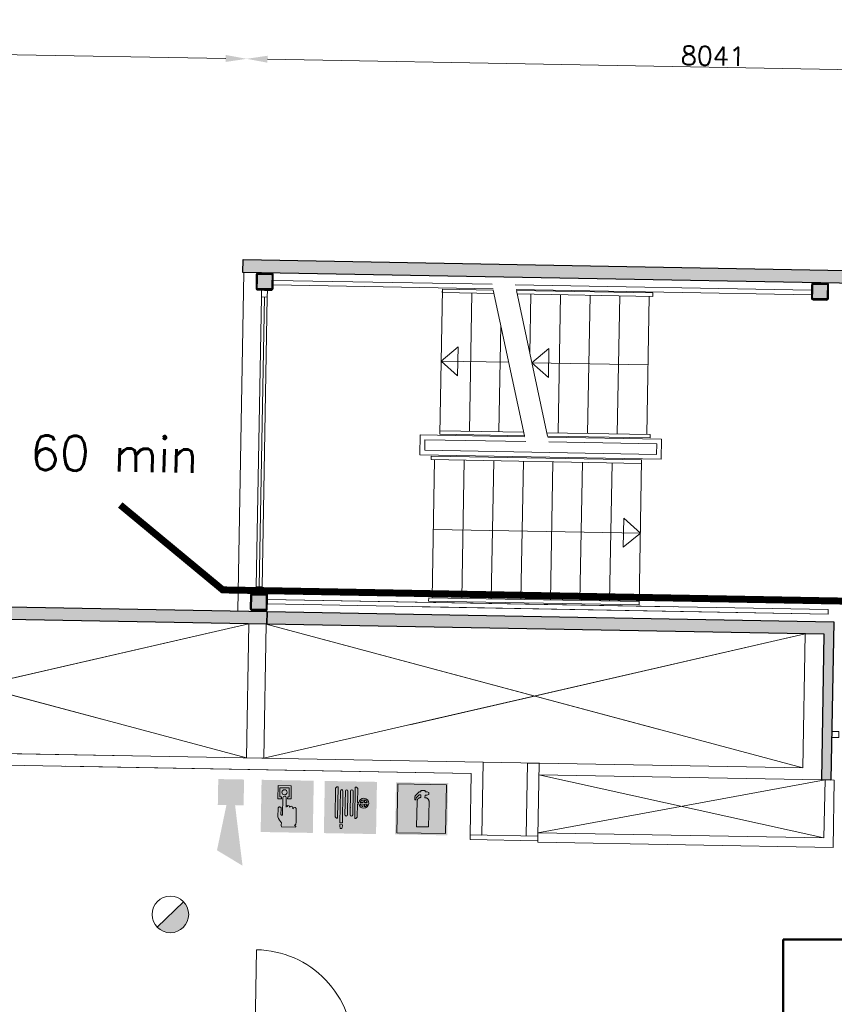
# Model space of a CAD drawing. Header units: millimetres. Extents: x -13022 to 1371524, y -38729 to 632593.
# Tile 138 of 256: x 827805 to 834830, y 14607 to 23094. Entities that reach past the tile are written whole.
import ezdxf

# ---------------------------------------------------------------- set-up
doc = ezdxf.new("R2010")
doc.units = ezdxf.units.MM
doc.header["$LTSCALE"] = 35
doc.set_wipeout_variables(frame=1)
doc.linetypes.add('AI9-LType1', pattern=[1.69333, 0.846665, -0.846665])
doc.linetypes.add('DASHED', pattern=[200, 100, -100])
for name, color, linetype, lineweight in [('A LIJN 4', 4, 'Continuous', 50), ('A OPMER', 10, 'Continuous', 50), ('Al65----_beveiliging-inst', 92, 'Continuous', 9), ('B95 tekst', 7, 'Continuous', 25), ('brandveiligheid voorzieningen', 10, 'Continuous', 9)]:
    doc.layers.add(name, color=color, linetype=linetype, lineweight=lineweight)
for name, color, linetype in [('LAYER102', 1, 'Continuous'), ('LAYER111', 7, 'Continuous'), ('LAYER24', 7, 'Continuous'), ('LAYER28', 7, 'Continuous'), ('LAYER30', 7, 'Continuous'), ('LAYER31', 7, 'Continuous')]:
    doc.layers.add(name, color=color, linetype=linetype)
doc.styles.add('Algemeen', font='simplex.shx', dxfattribs={"height": 2.5})
doc.styles.get("Standard").update_dxf_attribs({"font": 'simplex.shx'})
doc.dimstyles.new('~R----C~', dxfattribs={"dimtxt": 162, "dimasz": 180, "dimexe": 0.18, "dimexo": 0.0625, "dimgap": 16.2, "dimtad": 1, "dimdec": 0, "dimzin": 0, "dimdsep": 46, "dimtxsty": 'Standard', "dimcen": 0.09, "dimse1": 1, "dimse2": 1, "dimclrd": 7, "dimadec": 0, "dimazin": 0, "dimtfac": 1, "dimtdec": 4, "dimtmove": 0, "dimatfit": 3, "dimfxl": 1, "dimtolj": 1, "dimtzin": 0, "dimlwd": 13, "dimarcsym": 0})
pattern_1 = [(43.96863251, (521764.3542, 56868.8046), (-0.20827933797, 0.21591600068), []), (43.96863251, (521764.35802, 56869.0167), (-0.20827933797, 0.21591600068), [])]

# ---------------------------------------------------------------- blocks, each defined once
blk = doc.blocks.new('*D120')
at = {"layer": 'Defpoints', "color": 0, "linetype": 'Continuous', "transparency": 16777216}
for p in [(829762, 22756.4), (829730.9, 21026.1), (815269.4, 18256.7)]:
    blk.add_point(p, dxfattribs=at)
at = {"layer": 'LAYER102', "color": 7, "linetype": 'Continuous', "lineweight": 13, "transparency": 16777216}
blk.add_line((815535, 23012.5), (829582.1, 22759.6), dxfattribs=at)
at = {"layer": 'LAYER102', "color": 7, "linetype": 'Continuous', "transparency": 16777216}
for points in [[(815535.6, 23042.5), (815534.5, 22982.5), (815355.1, 23015.7)], [(829582.6, 22789.6), (829581.5, 22729.6), (829762, 22756.4)]]:
    blk.add_solid(points, dxfattribs=at)
at = {"layer": 'LAYER102', "color": 0, "linetype": 'Continuous', "transparency": 16777216, "insert": (822560.3, 22983.3), "char_height": 162, "attachment_point": 5, "rotation": 358.96863}
blk.add_mtext('\\A1;14409', dxfattribs=at)
blk = doc.blocks.new('*D121')
at = {"layer": 'Defpoints', "color": 0, "linetype": 'Continuous', "transparency": 16777216}
for p in [(837801.9, 22611.6), (829730.9, 21026.1), (837770.8, 20881.3)]:
    blk.add_point(p, dxfattribs=at)
at = {"layer": 'LAYER102', "color": 7, "linetype": 'Continuous', "lineweight": 13, "transparency": 16777216}
blk.add_line((829942, 22753.1), (837622, 22614.9), dxfattribs=at)
at = {"layer": 'LAYER102', "color": 7, "linetype": 'Continuous', "transparency": 16777216}
for points in [[(829942.6, 22783.1), (829941.5, 22723.2), (829762, 22756.4)], [(837622.5, 22644.9), (837621.4, 22584.9), (837801.9, 22611.6)]]:
    blk.add_solid(points, dxfattribs=at)
at = {"layer": 'LAYER102', "color": 0, "linetype": 'Continuous', "transparency": 16777216, "insert": (833783.7, 22781.2), "char_height": 162, "attachment_point": 5, "rotation": 358.96863}
blk.add_mtext('\\A1;8041', dxfattribs=at)
blk = doc.blocks.new('*D126')
at = {"layer": 'Defpoints', "color": 0, "linetype": 'Continuous', "transparency": 16777216}
for p in [(811682, 21351), (829730.9, 21026.1), (815269.4, 18256.7)]:
    blk.add_point(p, dxfattribs=at)
at = {"layer": 'LAYER102', "color": 7, "linetype": 'Continuous', "lineweight": 13, "transparency": 16777216}
blk.add_line((811630.7, 18502.2), (811678.8, 21171), dxfattribs=at)
at = {"layer": 'LAYER102', "color": 7, "linetype": 'Continuous', "transparency": 16777216}
for points in [[(811648.8, 21171.6), (811708.8, 21170.5), (811682, 21351)], [(811600.7, 18502.8), (811660.7, 18501.7), (811627.5, 18322.3)]]:
    blk.add_solid(points, dxfattribs=at)
at = {"layer": 'LAYER102', "color": 0, "linetype": 'Continuous', "transparency": 16777216, "insert": (811557.6, 19838.4), "char_height": 162, "attachment_point": 5, "rotation": 88.96863}
blk.add_mtext('\\A1;3029', dxfattribs=at)
blk = doc.blocks.new('Brandmelder')
at = {"layer": 'brandveiligheid voorzieningen'}
blk.add_hatch(color=256, dxfattribs=at).paths.add_polyline_path([(76.62, -89.8, 0.198912), (75.85, -87.94), (72.13, -91.66, 0.668179)])
blk.add_line((72.13, -91.66), (75.85, -87.94), dxfattribs=at)
blk.add_circle((73.99, -89.8), 2.63, dxfattribs=at)
blk = doc.blocks.new('Signaalgever (akoestisch)')
at = {"layer": 'Al65----_beveiliging-inst', "color": 10, "linetype": 'Continuous'}
for points in [[(3.71, 0), (3.71, 3.71), (0, 0), (0, 3.71)], [(10.23, 0), (12.38, 3.71), (3.71, 1.24), (3.71, 2.48)]]:
    blk.add_solid(points, dxfattribs=at)
blk = doc.blocks.new('Handbrandblusser')
at = {"ltscale": 0.1}
h = blk.add_hatch(color=10, dxfattribs=at)
h.paths.add_polyline_path([(15.59, 7.19), (8.59, 7.19), (8.59, 0.19), (15.59, 0.19)])
h.paths.add_polyline_path([(11.41, 1.1), (13.13, 1.1), (13.13, 4.76), (13.13, 4.79), (13.12, 4.84), (13.11, 4.88), (13.09, 4.95), (13.06, 5), (13.03, 5.06), (12.99, 5.11), (12.95, 5.14), (12.92, 5.17), (12.85, 5.21), (12.8, 5.24), (12.76, 5.26), (12.7, 5.28), (12.64, 5.29), (12.6, 5.29), (12.54, 5.29), (12.54, 5.67), (12.81, 5.67), (13.08, 5.75), (13.08, 6.04), (12.82, 6.12), (12.54, 6.12), (12.54, 6.32), (11.94, 6.32), (11.94, 6.13), (11.75, 6.13), (11.72, 6.12), (11.68, 6.1), (11.64, 6.08), (11.59, 6.04), (11.53, 5.96), (11.44, 5.86), (11.31, 5.71), (11.15, 5.54), (11.13, 5.49), (11.11, 5.46), (11.1, 5.42), (11.09, 5.39), (11.09, 5.35), (11.08, 5.32), (11.08, 5.28), (11.08, 5.25), (11.07, 5.18), (11.07, 5.13), (11.07, 5.07), (11.07, 4.98), (11.24, 4.98), (11.26, 5.23), (11.71, 5.7), (11.94, 5.7), (11.94, 5.31), (11.92, 5.3), (11.89, 5.3), (11.85, 5.3), (11.81, 5.28), (11.76, 5.27), (11.72, 5.25), (11.69, 5.24), (11.66, 5.22), (11.63, 5.2), (11.6, 5.17), (11.58, 5.15), (11.56, 5.13), (11.53, 5.11), (11.51, 5.08), (11.5, 5.06), (11.49, 5.04), (11.47, 5.02), (11.46, 4.99), (11.45, 4.97), (11.44, 4.94), (11.43, 4.91), (11.42, 4.88), (11.41, 4.84), (11.41, 4.8), (11.41, 4.77)], flags=16)
at = {"layer": 'brandveiligheid voorzieningen', "ltscale": 0.1, "true_color": 0xffffff}
blk.add_hatch(color=7, dxfattribs=at).paths.add_polyline_path([(13.13, 4.76), (13.13, 4.79), (13.12, 4.84), (13.11, 4.88), (13.09, 4.95), (13.06, 5), (13.03, 5.06), (12.99, 5.11), (12.95, 5.14), (12.92, 5.17), (12.85, 5.21), (12.8, 5.24), (12.76, 5.26), (12.7, 5.28), (12.64, 5.29), (12.6, 5.29), (12.54, 5.29), (12.54, 5.67), (12.81, 5.67), (13.08, 5.75), (13.08, 6.04), (12.82, 6.12), (12.54, 6.12), (12.54, 6.32), (11.94, 6.32), (11.94, 6.13), (11.75, 6.13), (11.72, 6.12), (11.68, 6.1), (11.64, 6.08), (11.59, 6.04), (11.53, 5.96), (11.44, 5.86), (11.31, 5.71), (11.15, 5.54), (11.13, 5.49), (11.11, 5.46), (11.1, 5.42), (11.09, 5.39), (11.09, 5.35), (11.08, 5.32), (11.08, 5.28), (11.08, 5.25), (11.07, 5.18), (11.07, 5.13), (11.07, 5.07), (11.07, 4.98), (11.24, 4.98), (11.26, 5.23), (11.71, 5.7), (11.94, 5.7), (11.94, 5.31), (11.92, 5.3), (11.89, 5.3), (11.85, 5.3), (11.81, 5.28), (11.76, 5.27), (11.72, 5.25), (11.69, 5.24), (11.66, 5.22), (11.63, 5.2), (11.6, 5.17), (11.58, 5.15), (11.56, 5.13), (11.53, 5.11), (11.51, 5.08), (11.5, 5.06), (11.49, 5.04), (11.47, 5.02), (11.46, 4.99), (11.45, 4.97), (11.44, 4.94), (11.43, 4.91), (11.42, 4.88), (11.41, 4.84), (11.41, 4.8), (11.41, 4.77), (11.41, 1.1), (13.13, 1.1)])
at = {"color": 10, "lineweight": 5, "ltscale": 0.1}
blk.add_lwpolyline([(11.41, 1.1), (11.41, 4.77), (11.41, 4.8), (11.41, 4.84), (11.42, 4.88), (11.43, 4.91), (11.44, 4.94), (11.45, 4.97), (11.46, 4.99), (11.47, 5.02), (11.49, 5.04), (11.5, 5.06), (11.51, 5.08), (11.53, 5.11), (11.56, 5.13), (11.58, 5.15), (11.6, 5.17), (11.63, 5.2), (11.66, 5.22), (11.69, 5.24), (11.72, 5.25), (11.76, 5.27), (11.81, 5.28), (11.85, 5.3), (11.89, 5.3), (11.92, 5.3), (11.94, 5.31), (11.94, 5.7), (11.71, 5.7), (11.26, 5.23), (11.24, 4.98), (11.07, 4.98), (11.07, 5.07), (11.07, 5.13), (11.07, 5.18), (11.08, 5.25), (11.08, 5.28), (11.08, 5.32), (11.09, 5.35), (11.09, 5.39), (11.1, 5.42), (11.11, 5.46), (11.13, 5.49), (11.15, 5.54), (11.31, 5.71), (11.44, 5.86), (11.53, 5.96), (11.59, 6.04), (11.64, 6.08), (11.68, 6.1), (11.72, 6.12), (11.75, 6.13), (11.94, 6.13), (11.94, 6.32), (12.54, 6.32), (12.54, 6.12), (12.82, 6.12), (13.08, 6.04), (13.08, 5.75), (12.81, 5.67), (12.54, 5.67), (12.54, 5.29), (12.6, 5.29), (12.64, 5.29), (12.7, 5.28), (12.76, 5.26), (12.8, 5.24), (12.85, 5.21), (12.92, 5.17), (12.95, 5.14), (12.99, 5.11), (13.03, 5.06), (13.06, 5), (13.09, 4.95), (13.11, 4.88), (13.12, 4.84), (13.13, 4.79), (13.13, 4.76), (13.13, 1.1), (11.41, 1.1)], dxfattribs=at)
at = {"layer": 'Al65----_beveiliging-inst', "color": 7, "true_color": 0xffffff}
blk.add_solid([(8.34, -0.06), (15.84, -0.06), (8.34, 7.44), (15.84, 7.44)], dxfattribs=at)
at = {"layer": 'brandveiligheid voorzieningen', "color": 10, "ltscale": 0.1}
blk.add_lwpolyline([(8.59, 0.19), (15.59, 0.19), (15.59, 7.19), (8.59, 7.19)], close=True, dxfattribs=at)
blk = doc.blocks.new('Brandslanghaspel')
at = {"layer": 'brandveiligheid voorzieningen', "true_color": 0xffffff}
h = blk.add_hatch(color=7, dxfattribs=at)
h.paths.add_polyline_path([(-1.8131, 2.183), (-1.9809, 2.183), (-2.1753, 2.364), (-2.1753, 6.484), (-1.9926, 6.664), (-1.8131, 6.664)])
edge = h.paths.add_edge_path()
edge.add_arc((0.1717, 6.0972), 0.1929, 92.01096, 177.98904)
edge.add_line((-0.0211, 6.104), (-0.0214, 6.104))
edge.add_line((-0.0214, 6.104), (-0.0214, 2.702))
edge.add_line((-0.0214, 2.702), (-0.0211, 2.702))
edge.add_arc((0.1723, 2.7114), 0.1936, 182.797634, 267.821774)
edge.add_arc((0.1573, 2.7114), 0.1935, 272.254329, 357.218746)
edge.add_line((0.3506, 2.702), (0.3515, 2.702))
edge.add_line((0.3515, 2.702), (0.3515, 6.104))
edge.add_line((0.3515, 6.104), (0.3506, 6.104))
edge.add_arc((0.1577, 6.0971), 0.193, 2.044103, 87.86341)
edge = h.paths.add_edge_path()
edge.add_arc((-0.5787, 6.0971), 0.1931, 92.060571, 177.939429)
edge.add_line((-0.7716, 6.104), (-0.772, 6.104))
edge.add_line((-0.772, 6.104), (-0.772, 2.702))
edge.add_line((-0.772, 2.702), (-0.7716, 2.702))
edge.add_arc((-0.5779, 2.7118), 0.194, 182.897198, 267.72221)
edge.add_arc((-0.5933, 2.7119), 0.194, 272.272353, 357.077445)
edge.add_line((-0.3995, 2.702), (-0.3992, 2.702))
edge.add_line((-0.3992, 2.702), (-0.3992, 6.104))
edge.add_line((-0.3992, 6.104), (-0.3995, 6.104))
edge.add_arc((-0.5926, 6.0969), 0.1933, 2.115671, 87.915125)
edge = h.paths.add_edge_path()
edge.add_arc((-1.2963, 6.0968), 0.1933, 91.999029, 177.877887)
edge.add_line((-1.4894, 6.104), (-1.4894, 1.535))
edge.add_line((-1.4894, 1.535), (-1.1166, 1.535))
edge.add_line((-1.1166, 1.535), (-1.1166, 6.104))
edge.add_line((-1.1166, 6.104), (-1.1173, 6.104))
edge.add_arc((-1.3103, 6.097), 0.1931, 2.063956, 87.843556)
h.paths.add_polyline_path([(-1.1151, 1.102), (-1.1833, 0.701), (-1.4224, 0.701), (-1.4903, 1.105), (-1.4903, 1.263), (-1.1151, 1.263)])
edge = h.paths.add_edge_path()
edge.add_line((1.0007, 4.4891), (1.0007, 6.484))
edge.add_line((1.0007, 6.484), (0.8176, 6.664))
edge.add_line((0.8176, 6.664), (0.6385, 6.664))
edge.add_line((0.6385, 6.664), (0.6385, 2.183))
edge.add_line((0.6385, 2.183), (0.8062, 2.183))
edge.add_line((0.8062, 2.183), (1.0007, 2.364))
edge.add_line((1.0007, 2.364), (1.0007, 4.285))
edge.add_line((1.0007, 4.285), (1.2228, 4.285))
edge.add_arc((1.8866, 4.3396), 0.666, 184.705084, 271.930478)
edge.add_arc((1.8807, 4.4237), 0.7502, 272.163802, 357.883832)
edge.add_arc((1.8818, 4.3683), 0.7492, 2.116162, 87.915616)
edge.add_arc((1.9315, 4.3762), 0.7412, 91.743139, 171.242832)
edge.add_arc((1.0182, -221.511), 226, 89.954163, 90.004437)
edge = h.paths.add_edge_path(flags=16)
edge.add_line((1.8026, 4.285), (1.8026, 3.9))
edge.add_arc((1.921, 4.4072), 0.5208, 193.569519, 256.860438, ccw=False)
edge.add_line((1.4147, 4.285), (1.8026, 4.285))
edge = h.paths.add_edge_path(flags=16)
edge.add_line((1.8026, 4.891), (1.8026, 4.489))
edge.add_line((1.8026, 4.489), (1.4112, 4.489))
edge.add_arc((1.9212, 4.384), 0.5207, 103.167599, 168.363278, ccw=False)
edge = h.paths.add_edge_path(flags=16)
edge.add_arc((1.8987, 4.3853), 0.5189, 11.524706, 78.048247)
edge.add_line((2.0062, 4.893), (2.0062, 4.489))
edge.add_line((2.0062, 4.489), (2.4072, 4.489))
edge = h.paths.add_edge_path(flags=16)
edge.add_arc((1.8971, 4.4077), 0.5212, 282.079218, 346.387144)
edge.add_line((2.4037, 4.285), (2.0062, 4.285))
edge.add_line((2.0062, 4.285), (2.0062, 3.898))
at = {"layer": 'Al65----_beveiliging-inst', "color": 7, "true_color": 0xffffff}
blk.add_solid([(-3.75, 0), (3.75, 0), (-3.75, 7.5), (3.75, 7.5)], dxfattribs=at)
blk.add_solid([(-3.75, 0), (3.75, 0), (-3.75, 7.5), (3.75, 7.5)], dxfattribs=at)
at = {"layer": 'Al65----_beveiliging-inst', "color": 10}
blk.add_solid([(-3.5, 0.25), (3.5, 0.25), (-3.5, 7.25), (3.5, 7.25)], dxfattribs=at)
at = {"layer": 'brandveiligheid voorzieningen', "color": 7, "true_color": 0xffffff}
for points in [[(-2.1753, 6.484), (-1.9926, 6.664)], [(-2.1753, 2.364), (-2.1753, 6.484)], [(-1.9926, 6.664), (-1.8131, 6.664)], [(-1.8131, 6.664), (-1.8131, 2.183)], [(-1.4894, 6.104), (-1.4894, 1.535)], [(-1.1166, 6.104), (-1.1173, 6.104)], [(-1.1166, 1.535), (-1.1166, 6.104)], [(-0.7716, 6.104), (-0.772, 6.104)], [(-0.772, 6.104), (-0.772, 2.702)], [(-0.3992, 6.104), (-0.3995, 6.104)], [(-0.3992, 2.702), (-0.3992, 6.104)], [(-0.0211, 6.104), (-0.0214, 6.104)], [(-0.0214, 6.104), (-0.0214, 2.702)], [(0.3515, 6.104), (0.3506, 6.104)], [(0.3515, 2.702), (0.3515, 6.104)], [(0.8176, 6.664), (0.6385, 6.664)], [(0.6385, 6.664), (0.6385, 2.183)], [(1.0007, 6.484), (0.8176, 6.664)], [(1.0007, 4.4891), (1.0007, 6.484)], [(1.0007, 2.364), (1.0007, 4.285)], [(1.0007, 4.285), (1.2228, 4.285)], [(1.8026, 4.489), (1.4112, 4.489)], [(1.4147, 4.285), (1.8026, 4.285)], [(1.8026, 4.891), (1.8026, 4.489)], [(1.8026, 4.285), (1.8026, 3.9)], [(2.0062, 4.489), (2.0062, 4.893)], [(2.4072, 4.489), (2.0062, 4.489)], [(2.0062, 3.898), (2.0062, 4.285)], [(2.0062, 4.285), (2.4037, 4.285)], [(-1.9809, 2.183), (-2.1753, 2.364)], [(-1.8131, 2.183), (-1.9809, 2.183)], [(-1.4894, 1.535), (-1.1166, 1.535)], [(-0.772, 2.702), (-0.7716, 2.702)], [(-0.3995, 2.702), (-0.3992, 2.702)], [(-0.0214, 2.702), (-0.0211, 2.702)], [(0.3506, 2.702), (0.3515, 2.702)], [(0.6385, 2.183), (0.8062, 2.183)], [(0.8062, 2.183), (1.0007, 2.364)], [(-1.4903, 1.105), (-1.4903, 1.263)], [(-1.4903, 1.263), (-1.1151, 1.263)], [(-1.4224, 0.701), (-1.4903, 1.105)], [(-1.1833, 0.701), (-1.4224, 0.701)], [(-1.1151, 1.102), (-1.1833, 0.701)], [(-1.1151, 1.263), (-1.1151, 1.102)]]:
    blk.add_lwpolyline(points, dxfattribs=at)
for points in [[(-1.303, 6.29, 0.3933), (-1.4894, 6.104)], [(-1.1173, 6.104, 0.3928), (-1.303, 6.29)], [(-0.5856, 6.29, 0.3933), (-0.7716, 6.104)], [(-0.3995, 6.104, 0.3929), (-0.5856, 6.29)], [(0.1649, 6.29, 0.3938), (-0.0211, 6.104)], [(0.3506, 6.104, 0.393), (0.1649, 6.29)], [(1.199, 4.489, 0.00021936), (1.0007, 4.4891)], [(1.909, 5.117, 0.3615), (1.199, 4.489)], [(1.2228, 4.285, 0.4001), (1.909, 3.674)], [(1.4112, 4.489, -0.2924), (1.8026, 4.891)], [(1.8026, 3.9, -0.2834), (1.4147, 4.285)], [(2.6304, 4.396, 0.3929), (1.909, 5.117)], [(1.909, 3.674, 0.3925), (2.6304, 4.396)], [(2.0062, 4.893, -0.2987), (2.4072, 4.489)], [(2.4037, 4.285, -0.2882), (2.0062, 3.898)], [(-0.7716, 2.702, 0.388), (-0.5856, 2.518)], [(-0.5856, 2.518, 0.3879), (-0.3995, 2.702)], [(-0.0211, 2.702, 0.389), (0.1649, 2.518)], [(0.1649, 2.518, 0.3887), (0.3506, 2.702)]]:
    blk.add_lwpolyline(points, format="xyb", dxfattribs=at)
blk.add_point((0, 3.75), dxfattribs=at)
blk = doc.blocks.new('Handbrandmelder')
at = {"layer": 'brandveiligheid voorzieningen', "true_color": 0xffffff}
h = blk.add_hatch(color=7, dxfattribs=at)
h.paths.add_polyline_path([(-1.3623, 6.704), (-1.3623, 4.818), (-0.8616, 4.818), (-0.8616, 5.105), (-1.0867, 5.105), (-1.0867, 6.416), (0.2412, 6.416), (0.2412, 5.105), (0.0423, 5.105), (0.0423, 4.818), (0.5292, 4.818), (0.5292, 6.704)])
edge = h.paths.add_edge_path()
edge.add_line((-0.7744, 0.795), (1.2172, 0.795))
edge.add_arc((1.1848, 0.9151), 0.1244, 285.097845, 344.573813)
edge.add_arc((1.1955, 0.8747), 0.1095, 3.814851, 78.556999)
edge.add_arc((1.2155, 1.0811), 0.0991, 186.406081, 271.011898, ccw=False)
edge.add_arc((0.8951, 1.4295), 0.4225, 301.679206, 358.707701)
edge.add_line((1.3175, 1.42), (1.3175, 3.356))
edge.add_arc((1.0815, 3.3696), 0.2364, 356.700991, 450.505791)
edge.add_arc((1.0751, 3.3423), 0.2637, 89.061593, 168.70314)
edge.add_line((0.8165, 3.394), (0.8165, 3.518))
edge.add_arc((0.5556, 3.5071), 0.2611, 2.39047, 87.792584)
edge.add_arc((0.5705, 3.5064), 0.2616, 91.041001, 151.564737)
edge.add_line((0.3404, 3.631), (0.3404, 3.643))
edge.add_arc((0.0798, 3.6324), 0.2608, 2.337798, 87.799547)
edge.add_arc((0.0991, 3.6332), 0.26, 92.052962, 177.832561)
edge.add_line((-0.1607, 3.643), (-0.1607, 4.967))
edge.add_arc((-0.411, 4.968), 0.2503, 359.76141, 447.144807)
edge.add_arc((-0.3888, 4.9577), 0.2605, 92.124608, 177.943914)
edge.add_line((-0.6492, 4.967), (-0.6492, 2.557))
edge.add_arc((-0.7221, 2.5577), 0.0729, 299.050174, 359.424387, ccw=False)
edge.add_line((-0.6867, 2.494), (-0.7618, 2.457))
edge.add_line((-0.7618, 2.457), (-0.7868, 2.457))
edge.add_line((-0.7868, 2.457), (-0.8745, 2.569))
edge.add_line((-0.8745, 2.569), (-0.8745, 3.419))
edge.add_arc((-1.0861, 3.4433), 0.213, 353.435435, 446.970057)
edge.add_arc((-1.078, 3.4209), 0.2351, 89.220046, 180.466534)
edge.add_line((-1.3131, 3.419), (-1.3131, 2.282))
edge.add_line((-1.3131, 2.282), (-1.3131, 2.219))
edge.add_arc((0.9801, 3.0528), 2.4401, 199.980806, 224.025181)
edge.add_arc((-28.5646, 4.7292), 27.994, 352.668719, 353.081248, ccw=False)
edge.add_arc((-0.073, 1.0253), 0.7382, 169.723152, 198.178085)
edge = h.paths.add_edge_path(flags=17)
edge.add_arc((-0.4353, 5.7799), 0.3921, 271.833261, 357.970029)
edge.add_arc((-0.4345, 5.7425), 0.3917, 3.443844, 88.288775)
edge.add_arc((-0.4184, 5.7498), 0.3842, 90.654144, 177.583048)
edge.add_arc((-0.4087, 5.7816), 0.3939, 182.273303, 267.953611)
at = {"layer": 'Al65----_beveiliging-inst', "color": 7, "true_color": 0xffffff}
blk.add_solid([(-3.75, 0), (3.75, 0), (-3.75, 7.5), (3.75, 7.5)], dxfattribs=at)
at = {"layer": 'Al65----_beveiliging-inst', "color": 10}
blk.add_solid([(-3.5, 0.25), (3.5, 0.25), (-3.5, 7.25), (3.5, 7.25)], dxfattribs=at)
at = {"layer": 'brandveiligheid voorzieningen', "color": 7, "true_color": 0xffffff}
for points in [[(-1.3623, 6.704), (-1.3623, 4.818)], [(0.5292, 6.704), (-1.3623, 6.704)], [(-1.0867, 5.105), (-1.0867, 6.416)], [(-1.0867, 6.416), (0.2412, 6.416)], [(0.2412, 6.416), (0.2412, 5.105)], [(0.5292, 4.818), (0.5292, 6.704)], [(-1.3623, 4.818), (-0.8616, 4.818)], [(-0.8616, 5.105), (-1.0867, 5.105)], [(-0.8616, 4.818), (-0.8616, 5.105)], [(-0.6492, 4.967), (-0.6492, 2.557)], [(-0.1607, 3.643), (-0.1607, 4.967)], [(0.2412, 5.105), (0.0423, 5.105)], [(0.0423, 5.105), (0.0423, 4.818)], [(0.0423, 4.818), (0.5292, 4.818)], [(-1.3131, 3.419), (-1.3131, 2.282)], [(-0.8745, 2.569), (-0.8745, 3.419)], [(0.3404, 3.631), (0.3404, 3.643)], [(0.8165, 3.394), (0.8165, 3.518)], [(1.3175, 1.42), (1.3175, 3.356)], [(-1.3131, 2.282), (-1.3131, 2.219)], [(-0.7868, 2.457), (-0.8745, 2.569)], [(-0.7618, 2.457), (-0.7868, 2.457)], [(-0.6867, 2.494), (-0.7618, 2.457)], [(-0.7744, 0.795), (1.2172, 0.795)]]:
    blk.add_lwpolyline(points, dxfattribs=at)
for points in [[(-0.8023, 5.766, -0.3986), (-0.4228, 6.134)], [(-0.4228, 5.388, -0.3923), (-0.8023, 5.766)], [(-0.4228, 6.134, -0.3881), (-0.0435, 5.766)], [(-0.0435, 5.766, -0.3946), (-0.4228, 5.388)], [(-0.3985, 5.218, 0.393), (-0.6492, 4.967)], [(-0.1607, 4.967, 0.4009), (-0.3985, 5.218)], [(-1.0748, 3.656, 0.4206), (-1.3131, 3.419)], [(-0.8745, 3.419, 0.4324), (-1.0748, 3.656)], [(0.0898, 3.893, 0.3928), (-0.1607, 3.643)], [(0.3404, 3.643, 0.3912), (0.0898, 3.893)], [(0.5657, 3.768, 0.2704), (0.3404, 3.631)], [(0.8165, 3.518, 0.3909), (0.5657, 3.768)], [(1.0794, 3.606, 0.3622), (0.8165, 3.394)], [(1.3175, 3.356, 0.4338), (1.0794, 3.606)], [(-1.3131, 2.219, 0.1053), (-0.7744, 1.357)], [(-0.6492, 2.557, -0.2697), (-0.6867, 2.494)], [(1.117, 1.07, 0.2541), (1.3175, 1.42)], [(-0.7994, 1.157, 0.1248), (-0.7744, 0.795)], [(-0.7744, 1.357, -0.0018), (-0.7994, 1.157)], [(1.2172, 0.982, -0.3869), (1.117, 1.07)], [(1.3047, 0.882, 0.3382), (1.2172, 0.982)], [(1.2172, 0.795, 0.2655), (1.3047, 0.882)]]:
    blk.add_lwpolyline(points, format="xyb", dxfattribs=at)
blk.add_point((0, 3.75), dxfattribs=at)

msp = doc.modelspace()

# ---------------------------------------------------------------- hatches: boundary and pattern name
at = {"layer": 'LAYER111', "linetype": 'Continuous', "lineweight": 5}
for points in [[(829858.583, 20774.733, -0.4147285), (829853.674, 20779.822), (829855.762, 20895.803, -0.41387036), (829860.851, 20900.713), (829976.832, 20898.625, -0.41347007), (829981.741, 20893.535), (829979.653, 20777.554, -0.41392758), (829974.564, 20772.645)], [(834647.824, 20689.49, -0.4147285), (834642.915, 20694.58), (834645.003, 20810.561, -0.41387036), (834650.092, 20815.47), (834766.073, 20813.382, -0.41347007), (834770.983, 20808.293), (834768.895, 20692.312, -0.41392758), (834763.806, 20687.402)], [(829808.831, 18011.189, -0.4147285), (829803.922, 18016.278), (829806.01, 18132.259, -0.41387036), (829811.099, 18137.168), (829927.081, 18135.08, -0.41347007), (829931.99, 18129.991), (829929.902, 18014.01, -0.41392758), (829924.813, 18009.101)]]:
    msp.add_hatch(color=254, dxfattribs=at).paths.add_polyline_path(points, flags=0)

# ---------------------------------------------------------------- linework, layer by layer
at = {"layer": 'A LIJN 4', "ltscale": 0.1}
msp.add_lwpolyline([(834390.228, 15166.314), (836522.388, 15166.314), (836522.388, 14301.322), (834390.228, 14301.322)], close=True, dxfattribs=at)
at = {"layer": 'LAYER24', "color": 7, "linetype": 'Continuous', "lineweight": 18}
for points in [[(831450.018, 20770.72), (831427.526, 19521.36)], [(831895.416, 20733.259), (831449.488, 20741.287), (831450.018, 20770.72), (831889.072, 20762.815)], [(831704.436, 20736.103), (831683.014, 19546.171)], [(832095.384, 20729.659), (833264.194, 20708.617), (833264.724, 20738.034), (832089.04, 20759.2)], [(832214.365, 20727.517), (832205.185, 20217.619)], [(832469.323, 20722.927), (832447.901, 19532.995)], [(832724.271, 20717.736), (832702.849, 19527.804)], [(832979.23, 20713.169), (832957.808, 19523.237)], [(833234.189, 20708.579), (833212.767, 19518.647)], [(831954.469, 20457.87), (831937.973, 19541.581)], [(831581.599, 20024.011), (831438.873, 20151.601), (831586.099, 20273.971), (831581.599, 20024.011)], [(832365.097, 20009.906), (832222.371, 20137.496), (832369.597, 20259.866), (832365.097, 20009.906)], [(831438.873, 20151.601), (832022.403, 20141.096)], [(832222.371, 20137.496), (833223.583, 20119.472)], [(832158.096, 19508.207), (831427.526, 19521.36), (831428.056, 19550.792), (832151.752, 19537.764)], [(832358.063, 19504.607), (833242.232, 19488.69), (833242.762, 19518.107), (832351.719, 19534.148)], [(833168.807, 19299.059), (831354.101, 19331.731), (831353.572, 19302.313), (833168.278, 19269.642)], [(831362.145, 18111.839), (831383.567, 19301.772)], [(831617.104, 18107.249), (831638.526, 19297.182)], [(831872.063, 18102.683), (831893.485, 19292.615)], [(832127.021, 18098.093), (832148.443, 19288.025)], [(832381.98, 18093.48), (832403.402, 19283.412)], [(832636.939, 18088.913), (832658.361, 19278.845)], [(832891.897, 18084.323), (832913.319, 19274.255)], [(833146.316, 18049.715), (833168.807, 19299.059)], [(833014.735, 18796.407), (833157.461, 18668.817), (833010.235, 18546.448), (833014.735, 18796.407)], [(833157.461, 18668.817), (831372.688, 18700.948)], [(833146.845, 18079.132), (831332.139, 18111.801), (831331.61, 18082.384), (833146.316, 18049.715)]]:
    msp.add_lwpolyline(points, dxfattribs=at)
at = {"layer": 'LAYER24', "color": 7, "linetype": 'DASHED', "lineweight": 18}
for points in [[(831450.018, 20770.72), (831427.526, 19521.36)], [(831895.416, 20733.259), (831449.488, 20741.287), (831450.018, 20770.72), (831889.072, 20762.815)], [(831704.436, 20736.103), (831683.014, 19546.171)], [(832095.384, 20729.659), (833264.194, 20708.617), (833264.724, 20738.034), (832089.04, 20759.2)], [(832214.365, 20727.517), (832205.185, 20217.619)], [(832469.323, 20722.927), (832447.901, 19532.995)], [(832724.271, 20717.736), (832702.849, 19527.804)], [(832979.23, 20713.169), (832957.808, 19523.237)], [(833234.189, 20708.579), (833212.767, 19518.647)], [(831954.469, 20457.87), (831937.973, 19541.581)], [(832158.096, 19508.207), (831427.526, 19521.36), (831428.056, 19550.792), (832151.752, 19537.764)], [(832358.063, 19504.607), (833242.232, 19488.69), (833242.762, 19518.107), (832351.719, 19534.148)], [(833168.807, 19299.059), (831354.101, 19331.731), (831353.572, 19302.313), (833168.278, 19269.642)], [(831362.145, 18111.839), (831383.567, 19301.772)], [(831617.104, 18107.249), (831638.526, 19297.182)], [(831872.063, 18102.683), (831893.485, 19292.615)], [(832127.021, 18098.093), (832148.443, 19288.025)], [(832381.98, 18093.48), (832403.402, 19283.412)], [(832636.939, 18088.913), (832658.361, 19278.845)], [(832891.897, 18084.323), (832913.319, 19274.255)], [(833146.316, 18049.715), (833168.807, 19299.059)], [(833146.845, 18079.132), (831332.139, 18111.801), (831331.61, 18082.384), (833146.316, 18049.715)]]:
    msp.add_lwpolyline(points, dxfattribs=at)
at = {"layer": 'LAYER24', "color": 7, "linetype": 'DASHED', "lineweight": 13}
for points in [[(832158.096, 19508.207), (831889.072, 20762.815)], [(832358.063, 19504.607), (832089.04, 20759.2)]]:
    msp.add_lwpolyline(points, dxfattribs=at)
at = {"layer": 'LAYER28', "color": 7, "linetype": 'Continuous', "lineweight": 18}
for points in [[(829686.559, 17997.153), (829739.105, 20915.914)], [(832360.195, 19494.567), (833339.537, 19476.937), (833336.46, 19306.042), (831256.797, 19343.482), (831259.874, 19514.376), (832160.228, 19498.167)], [(832368.661, 19454.408), (833298.823, 19437.663), (833297.187, 19346.756), (831297.511, 19382.755), (831299.147, 19473.663), (832168.694, 19458.008)], [(831801.315, 16693.72), (834558.994, 16644.121), (834579.783, 17798.903)]]:
    msp.add_lwpolyline(points, dxfattribs=at)
at = {"layer": 'LAYER28', "color": 7, "linetype": 'DASHED', "lineweight": 18}
for points in [[(829686.559, 17997.153), (829739.105, 20915.914)], [(832360.195, 19494.567), (833339.537, 19476.937), (833336.46, 19306.042), (831256.797, 19343.482), (831259.874, 19514.376), (832160.228, 19498.167)], [(832368.661, 19454.408), (833298.823, 19437.663), (833297.187, 19346.756), (831297.511, 19382.755), (831299.147, 19473.663), (832168.694, 19458.008)]]:
    msp.add_lwpolyline(points, dxfattribs=at)
at = {"layer": 'LAYER28', "color": 7, "linetype": 'Continuous', "lineweight": 25}
for points in [[(829989.652, 20777.374), (829991.739, 20893.355, 0.41421358), (829977.012, 20908.623), (829861.031, 20910.711, 0.41421358), (829845.763, 20895.983), (829843.675, 20780.002, 0.41421358), (829858.403, 20764.735), (829974.384, 20762.647, 0.41421358), (829989.652, 20777.374)], [(829989.652, 20777.374), (829991.739, 20893.355, 0.41421358), (829977.012, 20908.623), (829861.031, 20910.711, 0.41421358), (829845.763, 20895.983), (829843.675, 20780.002, 0.41421358), (829858.403, 20764.735), (829974.384, 20762.647, 0.41421358), (829989.652, 20777.374)], [(834778.893, 20692.132), (834780.981, 20808.113, 0.41421358), (834766.253, 20823.38), (834650.272, 20825.468, 0.41421358), (834635.005, 20810.741), (834632.917, 20694.76, 0.41421358), (834647.644, 20679.492), (834763.626, 20677.404, 0.41421358), (834778.893, 20692.132)], [(834778.893, 20692.132), (834780.981, 20808.113, 0.41421358), (834766.253, 20823.38), (834650.272, 20825.468, 0.41421358), (834635.005, 20810.741), (834632.917, 20694.76, 0.41421358), (834647.644, 20679.492), (834763.626, 20677.404, 0.41421358), (834778.893, 20692.132)], [(829939.9, 18013.83), (829941.988, 18129.811, 0.41421358), (829927.261, 18145.079), (829811.279, 18147.167, 0.41421358), (829796.012, 18132.439), (829793.924, 18016.458, 0.41421358), (829808.651, 18001.19), (829924.633, 17999.102, 0.41421358), (829939.9, 18013.83)], [(829939.9, 18013.83), (829941.988, 18129.811, 0.41421358), (829927.261, 18145.079), (829811.279, 18147.167, 0.41421358), (829796.012, 18132.439), (829793.924, 18016.458, 0.41421358), (829808.651, 18001.19), (829924.633, 17999.102, 0.41421358), (829939.9, 18013.83)]]:
    msp.add_lwpolyline(points, format="xyb", close=True, dxfattribs=at)
at = {"layer": 'LAYER28', "color": 7, "linetype": 'Continuous', "lineweight": 18}
for points in [[(829759.897, 16730.51), (829780.501, 17885.444), (829930.352, 17882.746), (829909.872, 16727.771)], [(834741.173, 16041.307), (834750.163, 16540.648), (834830.15, 16539.208), (834819.72, 15959.88), (832272.07, 16005.745), (832273.51, 16085.732)], [(831689.3, 16027.238), (831690.02, 16067.231), (832272.988, 16056.736), (832272.268, 16016.743)]]:
    msp.add_lwpolyline(points, close=True, dxfattribs=at)
at = {"layer": 'LAYER30', "color": 7, "linetype": 'Continuous', "lineweight": 18}
for points in [[(829845.354, 18206.563), (829890.317, 20704.15)], [(829870.35, 18206.113), (829915.313, 20703.7)], [(829895.346, 18205.663), (829940.309, 20703.25)]]:
    msp.add_lwpolyline(points, dxfattribs=at)
msp.add_lwpolyline([(834809, 16958.149), (834868.99, 16957.069), (834868.09, 16907.077), (834808.1, 16908.157)], close=True, dxfattribs=at)
at = {"layer": 'LAYER31', "color": 7, "linetype": 'Continuous', "lineweight": 18}
msp.add_lwpolyline([(829832.957, 14229.692), (829848.217, 15077.348, -0.41421361), (830680.569, 14214.433)], format="xyb", dxfattribs=at)

# ---------------------------------------------------------------- block references
at = {"ltscale": 0.1, "xscale": 59.99999999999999, "yscale": 59.99999999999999, "zscale": 59.99999999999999}
for name, p, rotation in [('Signaalgever (akoestisch)', (829517.564, 16548.551), 268.9686325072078), ('Handbrandblusser', (830542.058, 16083.947), 358.9686325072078)]:
    msp.add_blockref(name, p, dxfattribs=dict(at, rotation=rotation))
at = {"layer": 'A OPMER', "ltscale": 0.1, "xscale": 59.99999999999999, "yscale": 59.99999999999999, "zscale": 59.99999999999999, "rotation": 358.9686325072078}
msp.add_blockref('Brandslanghaspel', (830653.16, 16078.424), dxfattribs=at)
at = {"layer": 'Al65----_beveiliging-inst', "xscale": 59.99999999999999, "yscale": 59.99999999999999, "zscale": 59.99999999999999, "rotation": 358.9686325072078}
for name, p in [('Handbrandmelder', (830108.013, 16088.238)), ('Brandmelder', (824762.834, 20848.844))]:
    msp.add_blockref(name, p, dxfattribs=at)

# ---------------------------------------------------------------- texts
at = {"layer": 'B95 tekst', "style": 'Algemeen'}
msp.add_text('60 min', height=300, rotation=358.9686325, dxfattribs=at).set_placement((827892.531, 19213.428))

# ---------------------------------------------------------------- dimensions: what is measured, and where the dimension line sits
at = {"layer": 'LAYER102', "color": 7, "linetype": 'Continuous'}
for base, angle, picture, middle in [((829762.049, 22756.385), 358.9686325, '*D120', (822560.309, 22983.252)), ((811682.011, 21351.009), 88.9686325, '*D126', (811557.564, 19838.386))]:
    dim = msp.add_linear_dim(base=base, p1=(815269.395, 18256.701), p2=(829730.899, 21026.08), angle=angle, dimstyle='~R----C~', dxfattribs=at)
    dim.commit()
    dim.dimension.update_dxf_attribs({"geometry": picture, "text_midpoint": middle})

# ---------------------------------------------------------------- next in the draw order: wipeouts: each hides what was drawn before it
at = {"linetype": 'Continuous'}
for points in [[(829858.403, 20764.735), (829850.94, 20766.879), (829845.54, 20772.467), (829843.675, 20780.002), (829845.763, 20895.983), (829847.898, 20903.446), (829853.496, 20908.836), (829861.031, 20910.711), (829977.012, 20908.623), (829984.475, 20906.479), (829989.875, 20900.89), (829991.739, 20893.355), (829989.652, 20777.374), (829987.517, 20769.911), (829981.919, 20764.521), (829974.384, 20762.647), (829916.393, 20763.691), (829916.573, 20773.689), (829974.564, 20772.645), (829978.121, 20774.046), (829979.653, 20777.554), (829981.741, 20893.535), (829980.336, 20897.096), (829976.832, 20898.625), (829860.851, 20900.713), (829857.294, 20899.312), (829855.762, 20895.803), (829853.674, 20779.822), (829855.078, 20776.261), (829858.583, 20774.733), (829916.573, 20773.689), (829916.393, 20763.691)], [(834647.644, 20679.492), (834640.182, 20681.636), (834634.781, 20687.225), (834632.917, 20694.76), (834635.005, 20810.741), (834637.139, 20818.204), (834642.737, 20823.594), (834650.272, 20825.468), (834766.253, 20823.38), (834773.716, 20821.236), (834779.116, 20815.648), (834780.981, 20808.113), (834778.893, 20692.132), (834776.758, 20684.669), (834771.16, 20679.278), (834763.626, 20677.404), (834705.635, 20678.448), (834705.815, 20688.446), (834763.806, 20687.402), (834767.363, 20688.803), (834768.895, 20692.312), (834770.983, 20808.293), (834769.578, 20811.854), (834766.073, 20813.382), (834650.092, 20815.47), (834646.535, 20814.069), (834645.003, 20810.561), (834642.915, 20694.58), (834644.32, 20691.019), (834647.824, 20689.49), (834705.815, 20688.446), (834705.635, 20678.448)], [(829808.651, 18001.19), (829801.189, 18003.333), (829795.789, 18008.923), (829793.924, 18016.458), (829796.012, 18132.439), (829798.147, 18139.902), (829803.745, 18145.294), (829811.279, 18147.167), (829927.261, 18145.079), (829934.723, 18142.936), (829940.124, 18137.346), (829941.988, 18129.811), (829939.9, 18013.83), (829937.766, 18006.367), (829932.168, 18000.975), (829924.633, 17999.102), (829866.642, 18000.146), (829866.822, 18010.145), (829924.813, 18009.101), (829928.37, 18010.502), (829929.902, 18014.01), (829931.99, 18129.991), (829930.585, 18133.552), (829927.081, 18135.08), (829811.099, 18137.168), (829807.542, 18135.767), (829806.01, 18132.259), (829803.922, 18016.278), (829805.327, 18012.717), (829808.831, 18011.189), (829866.822, 18010.145), (829866.642, 18000.146)], [(818367.879, 16835.542), (818269.695, 16937.326), (831801.315, 16693.72), (831699.531, 16595.536)], [(832272.988, 16056.736), (832173.005, 16058.536), (832184.316, 16686.833), (832284.3, 16685.033)]]:
    msp.add_wipeout(points, dxfattribs=at).dxf.layer = 'LAYER111'

# ---------------------------------------------------------------- next in the draw order: hatches: boundary and pattern name
at = {"layer": 'LAYER111', "linetype": 'Continuous', "lineweight": 5}
for points in [[(829730.899, 21026.08), (837770.784, 20881.34), (837768.804, 20771.358), (829728.919, 20916.098)], [(815244.145, 16881.886), (815269.395, 18256.701), (829939.518, 17992.599), (829937.538, 17882.617), (815386.155, 18145.065), (815363.688, 16879.734)]]:
    msp.add_hatch(color=254, dxfattribs=at).paths.add_polyline_path(points, flags=0)
at = {"layer": 'LAYER28', "linetype": 'Continuous', "lineweight": 13}
h = msp.add_hatch(dxfattribs=at)
h.set_pattern_fill('~A--FYV~', angle=-1.0313675, style=0, pattern_type=0)
h.set_pattern_definition(pattern_1)
h.paths.add_polyline_path([(829916.393, 20763.691), (829916.573, 20773.689), (829858.583, 20774.733, -0.41421358), (829853.674, 20779.822), (829855.762, 20895.803, -0.41421358), (829860.851, 20900.713), (829976.832, 20898.625, -0.41421358), (829981.741, 20893.535), (829979.653, 20777.554, -0.41421358), (829974.564, 20772.645), (829916.573, 20773.689), (829916.393, 20763.691), (829974.384, 20762.647, 0.41421358), (829989.652, 20777.374), (829991.739, 20893.355, 0.41421358), (829977.012, 20908.623), (829861.031, 20910.711, 0.41421358), (829845.763, 20895.983), (829843.675, 20780.002, 0.41421358), (829858.403, 20764.735)], flags=0)
h = msp.add_hatch(dxfattribs=at)
h.set_pattern_fill('~A--FYV~', angle=-1.0313675, style=0, pattern_type=0)
h.set_pattern_definition(pattern_1)
h.paths.add_polyline_path([(834705.635, 20678.448), (834705.815, 20688.446), (834647.824, 20689.49, -0.41421358), (834642.915, 20694.58), (834645.003, 20810.561, -0.41421358), (834650.092, 20815.47), (834766.073, 20813.382, -0.41421358), (834770.983, 20808.293), (834768.895, 20692.312, -0.41421358), (834763.806, 20687.402), (834705.815, 20688.446), (834705.635, 20678.448), (834763.626, 20677.404, 0.41421358), (834778.893, 20692.132), (834780.981, 20808.113, 0.41421358), (834766.253, 20823.38), (834650.272, 20825.468, 0.41421358), (834635.005, 20810.741), (834632.917, 20694.76, 0.41421358), (834647.644, 20679.492)], flags=0)
h = msp.add_hatch(dxfattribs=at)
h.set_pattern_fill('~A--FYV~', angle=-1.0313675, style=0, pattern_type=0)
h.set_pattern_definition(pattern_1)
h.paths.add_polyline_path([(829866.642, 18000.146), (829866.822, 18010.145), (829808.831, 18011.189, -0.41421358), (829803.922, 18016.278), (829806.01, 18132.259, -0.41421358), (829811.099, 18137.168), (829927.081, 18135.08, -0.41421358), (829931.99, 18129.991), (829929.902, 18014.01, -0.41421358), (829924.813, 18009.101), (829866.822, 18010.145), (829866.642, 18000.146), (829924.633, 17999.102, 0.41421358), (829939.9, 18013.83), (829941.988, 18129.811, 0.41421358), (829927.261, 18145.079), (829811.279, 18147.167, 0.41421358), (829796.012, 18132.439), (829793.924, 18016.458, 0.41421358), (829808.651, 18001.19)], flags=0)

# ---------------------------------------------------------------- next in the draw order: linework, layer by layer
at = {"layer": 'Al65----_beveiliging-inst', "color": 92, "linetype": 'AI9-LType1', "lineweight": 0, "ltscale": 0.1, "const_width": 60, "flags": 128}
msp.add_lwpolyline([(828672.181, 18910.902), (829556.081, 18178.912), (834950.002, 18081.807), (834930.598, 17003.983), (837855.314, 16951.33), (837880.312, 18339.873), (839260.372, 18916.634)], dxfattribs=at)
at = {"layer": 'LAYER102', "color": 7, "linetype": 'Continuous', "lineweight": 18}
for points in [[(818269.695, 16937.326), (831801.315, 16693.72)], [(831699.531, 16595.536), (818367.879, 16835.542)]]:
    msp.add_lwpolyline(points, dxfattribs=at)
msp.add_lwpolyline([(832272.988, 16056.736), (832173.005, 16058.536), (832184.316, 16686.833), (832284.3, 16685.033)], close=True, dxfattribs=at)
at = {"layer": 'LAYER102', "color": 7, "linetype": 'DASHED', "lineweight": 18}
msp.add_lwpolyline([(832272.988, 16056.736), (832173.005, 16058.536), (832184.316, 16686.833), (832284.3, 16685.033)], close=True, dxfattribs=at)
at = {"layer": 'LAYER28', "color": 7, "linetype": 'Continuous', "lineweight": 25}
for points in [[(829730.899, 21026.08), (837770.784, 20881.34), (837768.804, 20771.358), (829728.919, 20916.098)], [(815244.145, 16881.886), (815269.395, 18256.701), (829939.518, 17992.599), (829937.538, 17882.617), (815386.155, 18145.065), (815363.688, 16879.734)]]:
    msp.add_lwpolyline(points, close=True, dxfattribs=at)
for points in [[(829916.393, 20763.691), (829916.573, 20773.689), (829858.583, 20774.733, -0.41421358), (829853.674, 20779.822), (829855.762, 20895.803, -0.41421358), (829860.851, 20900.713), (829976.832, 20898.625, -0.41421358), (829981.741, 20893.535), (829979.653, 20777.554, -0.41421358), (829974.564, 20772.645), (829916.573, 20773.689), (829916.393, 20763.691), (829974.384, 20762.647, 0.41421358), (829989.652, 20777.374), (829991.739, 20893.355, 0.41421358), (829977.012, 20908.623), (829861.031, 20910.711, 0.41421358), (829845.763, 20895.983), (829843.675, 20780.002, 0.41421358), (829858.403, 20764.735)], [(834705.635, 20678.448), (834705.815, 20688.446), (834647.824, 20689.49, -0.41421358), (834642.915, 20694.58), (834645.003, 20810.561, -0.41421358), (834650.092, 20815.47), (834766.073, 20813.382, -0.41421358), (834770.983, 20808.293), (834768.895, 20692.312, -0.41421358), (834763.806, 20687.402), (834705.815, 20688.446), (834705.635, 20678.448), (834763.626, 20677.404, 0.41421358), (834778.893, 20692.132), (834780.981, 20808.113, 0.41421358), (834766.253, 20823.38), (834650.272, 20825.468, 0.41421358), (834635.005, 20810.741), (834632.917, 20694.76, 0.41421358), (834647.644, 20679.492)], [(829866.642, 18000.146), (829866.822, 18010.145), (829808.831, 18011.189, -0.41421358), (829803.922, 18016.278), (829806.01, 18132.259, -0.41421358), (829811.099, 18137.168), (829927.081, 18135.08, -0.41421358), (829931.99, 18129.991), (829929.902, 18014.01, -0.41421358), (829924.813, 18009.101), (829866.822, 18010.145), (829866.642, 18000.146), (829924.633, 17999.102, 0.41421358), (829939.9, 18013.83), (829941.988, 18129.811, 0.41421358), (829927.261, 18145.079), (829811.279, 18147.167, 0.41421358), (829796.012, 18132.439), (829793.924, 18016.458, 0.41421358), (829808.651, 18001.19)]]:
    msp.add_lwpolyline(points, format="xyb", close=True, dxfattribs=at)
at = {"layer": 'LAYER28', "color": 7, "linetype": 'Continuous', "lineweight": 18}
for points in [[(831878.601, 20813.106), (829990.907, 20847.089), (829990.187, 20807.096), (831887.129, 20772.946)], [(832078.381, 20809.509), (834634.154, 20763.498), (834633.434, 20723.505), (832086.909, 20769.349)], [(834721.48, 16541.164), (832282.5, 16585.073)], [(834741.173, 16041.307), (832282.5, 16585.073)], [(832273.51, 16085.732), (834750.163, 16540.648)]]:
    msp.add_lwpolyline(points, dxfattribs=at)
at = {"layer": 'LAYER28', "color": 7, "linetype": 'DASHED', "lineweight": 18}
for points in [[(831878.601, 20813.106), (829990.907, 20847.089), (829990.187, 20807.096), (831887.129, 20772.946)], [(832078.381, 20809.509), (834634.154, 20763.498), (834633.434, 20723.505), (832086.909, 20769.349)], [(834721.48, 16541.164), (832282.5, 16585.073)], [(834741.173, 16041.307), (832282.5, 16585.073)], [(832273.51, 16085.732), (834750.163, 16540.648)]]:
    msp.add_lwpolyline(points, dxfattribs=at)
at = {"layer": 'LAYER28', "color": 7, "linetype": 'Continuous', "lineweight": 18}
for points in [[(829941.405, 18097.441), (834776.622, 18010.394), (834775.905, 17970.541), (829940.688, 18057.588)], [(825110.649, 16814.17), (825131.129, 17969.145), (829759.897, 16730.51), (829780.501, 17885.444)]]:
    msp.add_lwpolyline(points, close=True, dxfattribs=at)
at = {"layer": 'LAYER28', "color": 7, "linetype": 'DASHED', "lineweight": 18}
for points in [[(829941.405, 18097.441), (834776.622, 18010.394), (834775.905, 17970.541), (829940.688, 18057.588)], [(825110.649, 16814.17), (825131.129, 17969.145), (829759.897, 16730.51), (829780.501, 17885.444)], [(829759.897, 16730.51), (829780.501, 17885.444), (829930.352, 17882.746), (829909.872, 16727.771)], [(834741.173, 16041.307), (834750.163, 16540.648), (834830.15, 16539.208), (834819.72, 15959.88), (832272.07, 16005.745), (832273.51, 16085.732)]]:
    msp.add_lwpolyline(points, close=True, dxfattribs=at)
at = {"layer": 'LAYER30', "color": 7, "linetype": 'Continuous', "lineweight": 18}
for points in [[(829890.317, 20704.15), (829891.397, 20764.141), (829941.389, 20763.241), (829940.309, 20703.25)], [(829844.274, 18146.573), (829845.354, 18206.563), (829895.346, 18205.663), (829894.266, 18145.673)]]:
    msp.add_lwpolyline(points, close=True, dxfattribs=at)

# ---------------------------------------------------------------- next in the draw order: dimensions: what is measured, and where the dimension line sits
at = {"layer": 'LAYER102', "color": 7, "linetype": 'Continuous'}
dim = msp.add_linear_dim(base=(837801.934, 22611.646), p1=(829730.899, 21026.08), p2=(837770.784, 20881.34), angle=358.9686325, dimstyle='~R----C~', dxfattribs=at)
dim.commit()
dim.dimension.update_dxf_attribs({"geometry": '*D121', "text_midpoint": (833783.741, 22781.2)})

# ---------------------------------------------------------------- next in the draw order: wipeouts: each hides what was drawn before it
at = {"linetype": 'Continuous'}
msp.add_wipeout([(831699.531, 16595.536), (831801.315, 16693.72), (831790.004, 16065.431), (831690.02, 16067.231)], dxfattribs=at).dxf.layer = 'LAYER111'

# ---------------------------------------------------------------- next in the draw order: hatches: boundary and pattern name
at = {"layer": 'LAYER111', "linetype": 'Continuous', "lineweight": 5}
msp.add_hatch(color=254, dxfattribs=at).paths.add_polyline_path([(829939.518, 17992.599), (834826.039, 17904.628), (834801.467, 16539.724), (834721.48, 16541.164), (834744.072, 17796.086), (829937.538, 17882.617)], flags=0)

# ---------------------------------------------------------------- next in the draw order: linework, layer by layer
at = {"layer": 'LAYER102', "color": 7, "linetype": 'DASHED', "lineweight": 18}
for points in [[(818269.695, 16937.326), (831801.315, 16693.72)], [(831699.531, 16595.536), (818367.879, 16835.542)], [(831801.315, 16693.72), (831790.004, 16065.431)], [(831690.02, 16067.231), (831699.531, 16595.536)], [(831790.004, 16065.431), (831690.02, 16067.231)]]:
    msp.add_lwpolyline(points, dxfattribs=at)
at = {"layer": 'LAYER102', "color": 7, "linetype": 'Continuous', "lineweight": 18}
for points in [[(831801.315, 16693.72), (831790.004, 16065.431)], [(831690.02, 16067.231), (831699.531, 16595.536)], [(831790.004, 16065.431), (831690.02, 16067.231)]]:
    msp.add_lwpolyline(points, dxfattribs=at)
at = {"layer": 'LAYER28', "color": 7, "linetype": 'Continuous', "lineweight": 25}
msp.add_lwpolyline([(829939.518, 17992.599), (834826.039, 17904.628), (834801.467, 16539.724), (834721.48, 16541.164), (834744.072, 17796.086), (829937.538, 17882.617)], close=True, dxfattribs=at)
at = {"layer": 'LAYER28', "color": 7, "linetype": 'Continuous', "lineweight": 18}
msp.add_lwpolyline([(829909.872, 16727.771), (829930.352, 17882.746), (834558.994, 16644.121), (834579.783, 17798.903)], close=True, dxfattribs=at)
at = {"layer": 'LAYER28', "color": 7, "linetype": 'DASHED', "lineweight": 18}
for points in [[(829909.872, 16727.771), (829930.352, 17882.746), (834558.994, 16644.121), (834579.783, 17798.903)], [(831689.3, 16027.238), (831690.02, 16067.231), (832272.988, 16056.736), (832272.268, 16016.743)]]:
    msp.add_lwpolyline(points, close=True, dxfattribs=at)
msp.add_lwpolyline([(831801.315, 16693.72), (834558.994, 16644.121), (834579.783, 17798.903)], dxfattribs=at)

# ---------------------------------------------------------------- next in the draw order: texts
at = {"layer": 'LAYER102', "color": 7, "linetype": 'Continuous', "lineweight": 0, "insert": (995229.674, 12428.575), "char_height": 162, "attachment_point": 7, "rotation": 358.9686325, "line_spacing_factor": 1.333333}
msp.add_mtext('\\pi-707.73;{\\fArial|b1|i0|c0|p34;\\H1.2346x;auditorium\\fArial|b0|i0|c0|p34;\\H0.81x;\\P\\pi-1075.3;max. aantal pers. 100\\P\\pi-925.11;bijeenkomstfunctie \\P\\pi-642.1;max pers. 75\\P\\pi-453.52;106,3 m2}', dxfattribs=at)

doc.saveas('drawing.dxf')
